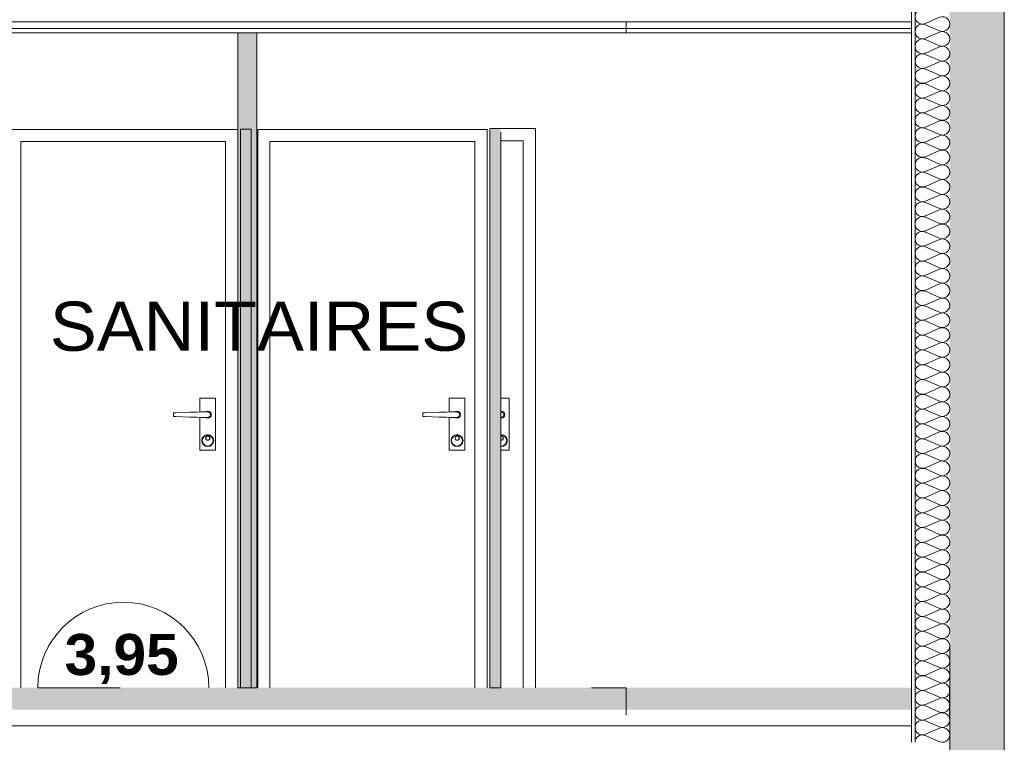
# Model space of a CAD drawing. Extents: x -25320 to 294860, y -9059 to 10983.
# Tile 44 of 58: x 9013 to 12619, y 3750 to 6397. Entities that reach past the tile are written whole.
import ezdxf

# ---------------------------------------------------------------- set-up
doc = ezdxf.new("R2010")
doc.units = 0
doc.header["$MEASUREMENT"] = 0
doc.layers.add('COUPE', color=7, linetype='Continuous', lineweight=0)
doc.styles.add('STYLE_GENERE_1', font='swisscb.ttf', dxfattribs={"width": 1.25})
doc.styles.add('STYLE_GENERE_3', font='swissc.ttf', dxfattribs={"width": 1.25})
doc.linetypes.add('ISOLATION', pattern='A,0.0001,-0.1,[134,ltypeshp.shx,S=0.1,R=0,X=-0.1,Y=0],-0.2,[134,ltypeshp.shx,S=0.1,R=180,X=0.1,Y=0],-0.1', length=0.4001)

msp = doc.modelspace()

# ---------------------------------------------------------------- hatches: boundary and pattern name
at = {"layer": 'COUPE', "linetype": 'Continuous', "lineweight": 15}
msp.add_hatch(color=256, dxfattribs=at).paths.add_polyline_path([(12619.5, 7750), (12419.5, 7750), (12419.5, 7450), (12460.5, 7450), (12460.5, 7150), (12419.5, 7150), (12419.5, 3150), (12619.5, 3150)], flags=0)
at = {"layer": 'COUPE'}
for points in [[(9882.1, 6348.3), (9812.1, 6348.3), (9812.1, 3950), (9882.1, 3950)], [(9861.5, 5995.3), (9821.5, 5995.3), (9821.5, 3950), (9861.5, 3950)], [(10775.1, 3950), (10775.1, 5997.6), (10735.1, 5997.6), (10735.1, 3950)]]:
    msp.add_hatch(color=256, dxfattribs=at).paths.add_polyline_path(points, flags=0)
at = {"layer": 'COUPE', "linetype": 'Continuous', "lineweight": 15}
msp.add_hatch(color=256, dxfattribs=at).paths.add_polyline_path([(-1267.2, 3870), (12279.5, 3870), (12279.5, 3950), (-1267.2, 3950)])

# ---------------------------------------------------------------- linework, layer by layer
at = {"layer": 'COUPE', "linetype": 'Continuous'}
msp.add_line((12619.5, 3150), (12619.5, 7750), dxfattribs=at)
at = {"layer": 'COUPE'}
for p, q in [((12279.5, 3750), (12279.5, 6950)), ((12292.5, 3750), (12292.5, 6950)), ((12277.4, 6388.3), (8072.1, 6388.3)), ((11234.7, 6388.3), (11234.7, 6348.3)), ((12330.3, 6382.7), (12381.7, 6405.3)), ((12279.5, 6364.3), (8072.1, 6364.3)), ((10735.1, 6348.3), (8072.1, 6348.3)), ((9812.1, 3950), (9812.1, 6348.3)), ((9882.1, 3950), (9882.1, 6348.3)), ((12277.4, 6348.3), (10713.4, 6348.3)), ((11447.2, 6348.3), (11234.7, 6348.3)), ((12381.7, 6355.6), (12330.3, 6378.2)), ((12330.3, 6328.5), (12381.7, 6351.1)), ((12381.7, 6301.4), (12330.3, 6324)), ((12330.3, 6274.3), (12381.7, 6296.8)), ((12381.7, 6247.2), (12330.3, 6269.7)), ((12330.3, 6220), (12381.7, 6242.6)), ((12381.7, 6192.9), (12330.3, 6215.5)), ((12330.3, 6165.8), (12381.7, 6188.4)), ((12381.7, 6138.7), (12330.3, 6161.2)), ((12330.3, 6111.6), (12381.7, 6134.1)), ((12381.7, 6084.4), (12330.3, 6107)), ((12330.3, 6057.3), (12381.7, 6079.9)), ((12381.7, 6030.2), (12330.3, 6052.8)), ((12330.3, 6003.1), (12381.7, 6025.7)), ((9812.1, 5995), (8972.1, 5995)), ((9861.5, 5995.3), (9821.5, 5995.3)), ((9821.5, 3950), (9821.5, 5995)), ((9861.5, 3950), (9861.5, 5995.3)), ((9885.1, 5995), (9885.1, 3950)), ((10725.1, 5995), (9885.1, 5995)), ((10725.1, 3950), (10725.1, 5995)), ((10735.1, 5997.6), (10775.1, 5997.6)), ((10735.1, 3950), (10735.1, 5995)), ((10775.1, 5997.6), (10902.1, 5997.6)), ((10902.1, 5997.6), (10902.1, 3950)), ((12381.7, 5976), (12330.3, 5998.5)), ((9017.1, 3950), (9017.1, 5950)), ((9017.1, 5950), (9767.1, 5950)), ((9767.1, 5950), (9767.1, 3950)), ((9930.1, 3950), (9930.1, 5950)), ((9930.1, 5950), (10680.1, 5950)), ((10680.1, 5950), (10680.1, 3950)), ((10775.1, 3950), (10775.1, 5985)), ((10775.1, 5952.6), (10857.1, 5952.6)), ((10857.1, 5952.6), (10857.1, 3950)), ((12330.3, 5948.9), (12381.7, 5971.4)), ((12381.7, 5921.7), (12330.3, 5944.3)), ((12330.3, 5894.6), (12381.7, 5917.2)), ((12381.7, 5867.5), (12330.3, 5890.1)), ((12330.3, 5840.4), (12381.7, 5862.9)), ((12381.7, 5813.3), (12330.3, 5835.8)), ((12330.3, 5786.1), (12381.7, 5808.7)), ((12381.7, 5759), (12330.3, 5781.6)), ((12330.3, 5731.9), (12381.7, 5754.5)), ((12381.7, 5704.8), (12330.3, 5727.4)), ((12330.3, 5677.7), (12381.7, 5700.2)), ((12381.7, 5650.6), (12330.3, 5673.1)), ((12330.3, 5623.4), (12381.7, 5646)), ((12381.7, 5596.3), (12330.3, 5618.9)), ((12330.3, 5569.2), (12381.7, 5591.8)), ((12381.7, 5542.1), (12330.3, 5564.6)), ((12330.3, 5515), (12381.7, 5537.5)), ((12381.7, 5487.8), (12330.3, 5510.4)), ((12330.3, 5460.7), (12381.7, 5483.3)), ((12381.7, 5433.6), (12330.3, 5456.2)), ((12330.3, 5406.5), (12381.7, 5429.1)), ((12381.7, 5379.4), (12330.3, 5401.9)), ((12330.3, 5352.3), (12381.7, 5374.8)), ((12381.7, 5325.1), (12330.3, 5347.7)), ((12330.3, 5298), (12381.7, 5320.6)), ((12381.7, 5270.9), (12330.3, 5293.5)), ((12330.3, 5243.8), (12381.7, 5266.3)), ((12381.7, 5216.7), (12330.3, 5239.2)), ((12330.3, 5189.5), (12381.7, 5212.1)), ((12381.7, 5162.4), (12330.3, 5185)), ((12330.3, 5135.3), (12381.7, 5157.9)), ((12381.7, 5108.2), (12330.3, 5130.8)), ((12330.3, 5081.1), (12381.7, 5103.6)), ((12381.7, 5054), (12330.3, 5076.5)), ((12330.3, 5026.8), (12381.7, 5049.4)), ((12381.7, 4999.7), (12330.3, 5022.3)), ((9730.6, 5010), (9673.6, 5010)), ((9673.6, 5010), (9673.6, 4959.9)), ((9730.6, 4820), (9730.6, 5010)), ((10643.6, 5010), (10586.6, 5010)), ((10586.6, 5010), (10586.6, 4959.9)), ((10643.6, 4820), (10643.6, 5010)), ((10805.6, 5010), (10775.1, 5010)), ((10805.6, 4820), (10805.6, 5010)), ((12330.3, 4972.6), (12381.7, 4995.2)), ((9584.7, 4957.3), (9576.7, 4957)), ((9576.7, 4957), (9576.7, 4943)), ((9576.7, 4943), (9584.7, 4942.7)), ((9610.6, 4958), (9584.7, 4957.3)), ((9584.7, 4942.7), (9610.6, 4942)), ((9637, 4958.8), (9610.6, 4958)), ((9610.6, 4942), (9637, 4941.2)), ((9663.7, 4959.6), (9637, 4958.8)), ((9637, 4941.2), (9663.7, 4940.4)), ((9677.1, 4960), (9663.7, 4959.6)), ((9663.7, 4940.4), (9677.1, 4940)), ((9702.1, 4960), (9677.1, 4960)), ((9697.2, 4962), (9694.2, 4960)), ((9697.6, 4961.1), (9695.9, 4960)), ((9702.1, 4963), (9697.2, 4962)), ((9702.1, 4962), (9697.6, 4961.1)), ((9707.1, 4962), (9702.1, 4963)), ((9706.7, 4961.1), (9702.1, 4962)), ((9706, 4959.2), (9702.1, 4960)), ((9702.1, 4940), (9706, 4940.8)), ((9709.2, 4957.1), (9706, 4959.2)), ((9706, 4940.8), (9709.2, 4942.9)), ((9710.6, 4958.5), (9706.7, 4961.1)), ((9706.7, 4938.9), (9710.6, 4941.5)), ((9711.3, 4959.2), (9707.1, 4962)), ((9707.1, 4938), (9711.3, 4940.8)), ((9711.4, 4953.8), (9709.2, 4957.1)), ((9709.2, 4942.9), (9711.4, 4946.2)), ((9713.2, 4954.6), (9710.6, 4958.5)), ((9710.6, 4941.5), (9713.2, 4945.4)), ((9714.2, 4955), (9711.3, 4959.2)), ((9711.3, 4940.8), (9714.2, 4945)), ((9712.1, 4950), (9711.4, 4953.8)), ((9711.4, 4946.2), (9712.1, 4950)), ((9714.1, 4950), (9713.2, 4954.6)), ((9713.2, 4945.4), (9714.1, 4950)), ((9715.1, 4950), (9714.2, 4955)), ((9714.2, 4945), (9715.1, 4950)), ((10497.7, 4957.3), (10489.6, 4957)), ((10489.6, 4957), (10489.6, 4943)), ((10489.6, 4943), (10497.7, 4942.7)), ((10523.6, 4958), (10497.7, 4957.3)), ((10497.7, 4942.7), (10523.6, 4942)), ((10550, 4958.8), (10523.6, 4958)), ((10523.6, 4942), (10550, 4941.2)), ((10576.7, 4959.6), (10550, 4958.8)), ((10550, 4941.2), (10576.7, 4940.4)), ((10590.1, 4960), (10576.7, 4959.6)), ((10576.7, 4940.4), (10590.1, 4940)), ((10615.1, 4960), (10590.1, 4960)), ((10610.1, 4962), (10607.1, 4960)), ((10610.5, 4961.1), (10608.9, 4960)), ((10615.1, 4963), (10610.1, 4962)), ((10615.1, 4962), (10610.5, 4961.1)), ((10620.1, 4962), (10615.1, 4963)), ((10619.7, 4961.1), (10615.1, 4962)), ((10618.9, 4959.2), (10615.1, 4960)), ((10615.1, 4940), (10618.9, 4940.8)), ((10622.2, 4957.1), (10618.9, 4959.2)), ((10618.9, 4940.8), (10622.2, 4942.9)), ((10623.6, 4958.5), (10619.7, 4961.1)), ((10619.7, 4938.9), (10623.6, 4941.5)), ((10624.3, 4959.2), (10620.1, 4962)), ((10620.1, 4938), (10624.3, 4940.8)), ((10624.3, 4953.8), (10622.2, 4957.1)), ((10622.2, 4942.9), (10624.3, 4946.2)), ((10626.2, 4954.6), (10623.6, 4958.5)), ((10623.6, 4941.5), (10626.2, 4945.4)), ((10627.1, 4955), (10624.3, 4959.2)), ((10625.1, 4950), (10624.3, 4953.8)), ((10624.3, 4946.2), (10625.1, 4950)), ((10624.3, 4940.8), (10627.1, 4945)), ((10627.1, 4950), (10626.2, 4954.6)), ((10626.2, 4945.4), (10627.1, 4950)), ((10628.1, 4950), (10627.1, 4955)), ((10627.1, 4945), (10628.1, 4950)), ((10777.1, 4963), (10775.1, 4962.6)), ((10777.1, 4962), (10775.1, 4961.6)), ((10777.1, 4960), (10775.1, 4960)), ((10782.1, 4962), (10777.1, 4963)), ((10781.7, 4961.1), (10777.1, 4962)), ((10781, 4959.2), (10777.1, 4960)), ((10777.1, 4940), (10781, 4940.8)), ((10784.2, 4957.1), (10781, 4959.2)), ((10781, 4940.8), (10784.2, 4942.9)), ((10785.6, 4958.5), (10781.7, 4961.1)), ((10781.7, 4938.9), (10785.6, 4941.5)), ((10786.3, 4959.2), (10782.1, 4962)), ((10782.1, 4938), (10786.3, 4940.8)), ((10786.4, 4953.8), (10784.2, 4957.1)), ((10784.2, 4942.9), (10786.4, 4946.2)), ((10788.2, 4954.6), (10785.6, 4958.5)), ((10785.6, 4941.5), (10788.2, 4945.4)), ((10789.2, 4955), (10786.3, 4959.2)), ((10786.3, 4940.8), (10789.2, 4945)), ((10787.1, 4950), (10786.4, 4953.8)), ((10786.4, 4946.2), (10787.1, 4950)), ((10789.1, 4950), (10788.2, 4954.6)), ((10788.2, 4945.4), (10789.1, 4950)), ((10790.1, 4950), (10789.2, 4955)), ((10789.2, 4945), (10790.1, 4950)), ((12381.7, 4945.5), (12330.3, 4968)), ((12330.3, 4918.4), (12381.7, 4940.9)), ((9673.6, 4940.1), (9673.6, 4820)), ((9677.1, 4940), (9702.1, 4940)), ((9694.2, 4940), (9697.2, 4938)), ((9695.9, 4940), (9697.6, 4938.9)), ((9697.2, 4938), (9702.1, 4937)), ((9697.6, 4938.9), (9702.1, 4938)), ((9702.1, 4938), (9706.7, 4938.9)), ((9702.1, 4937), (9707.1, 4938)), ((10586.6, 4940.1), (10586.6, 4820)), ((10590.1, 4940), (10615.1, 4940)), ((10607.1, 4940), (10610.1, 4938)), ((10608.9, 4940), (10610.5, 4938.9)), ((10610.1, 4938), (10615.1, 4937)), ((10610.5, 4938.9), (10615.1, 4938)), ((10615.1, 4938), (10619.7, 4938.9)), ((10615.1, 4937), (10620.1, 4938)), ((10775.1, 4940), (10777.1, 4940)), ((10775.1, 4938.4), (10777.1, 4938)), ((10775.1, 4937.4), (10777.1, 4937)), ((10777.1, 4938), (10781.7, 4938.9)), ((10777.1, 4937), (10782.1, 4938)), ((12381.7, 4891.2), (12330.3, 4913.8)), ((9686.6, 4870.6), (9681.8, 4863.4)), ((9688, 4869.1), (9683.7, 4862.7)), ((9693.7, 4875.3), (9686.6, 4870.6)), ((9694.5, 4873.5), (9688, 4869.1)), ((9702.1, 4877), (9693.7, 4875.3)), ((9702.1, 4875), (9694.5, 4873.5)), ((9696.5, 4869.7), (9694.8, 4867.1)), ((9697.2, 4868.9), (9695.7, 4866.7)), ((9699.1, 4871.4), (9696.5, 4869.7)), ((9699.5, 4870.5), (9697.2, 4868.9)), ((9702.1, 4872), (9699.1, 4871.4)), ((9702.1, 4871), (9699.5, 4870.5)), ((9710.6, 4875.3), (9702.1, 4877)), ((9709.8, 4873.5), (9702.1, 4875)), ((9705.2, 4871.4), (9702.1, 4872)), ((9704.8, 4870.5), (9702.1, 4871)), ((9707.1, 4868.9), (9704.8, 4870.5)), ((9707.8, 4869.7), (9705.2, 4871.4)), ((9708.6, 4866.7), (9707.1, 4868.9)), ((9709.5, 4867.1), (9707.8, 4869.7)), ((9716.3, 4869.1), (9709.8, 4873.5)), ((9717.7, 4870.6), (9710.6, 4875.3)), ((9720.6, 4862.7), (9716.3, 4869.1)), ((9722.5, 4863.4), (9717.7, 4870.6)), ((10599.5, 4870.6), (10594.8, 4863.4)), ((10600.9, 4869.1), (10596.6, 4862.7)), ((10606.7, 4875.3), (10599.5, 4870.6)), ((10607.4, 4873.5), (10600.9, 4869.1)), ((10615.1, 4877), (10606.7, 4875.3)), ((10615.1, 4875), (10607.4, 4873.5)), ((10609.4, 4869.7), (10607.7, 4867.1)), ((10610.1, 4868.9), (10608.6, 4866.7)), ((10612, 4871.4), (10609.4, 4869.7)), ((10612.4, 4870.5), (10610.1, 4868.9)), ((10615.1, 4872), (10612, 4871.4)), ((10615.1, 4871), (10612.4, 4870.5)), ((10623.5, 4875.3), (10615.1, 4877)), ((10622.7, 4873.5), (10615.1, 4875)), ((10618.1, 4871.4), (10615.1, 4872)), ((10617.8, 4870.5), (10615.1, 4871)), ((10620, 4868.9), (10617.8, 4870.5)), ((10620.7, 4869.7), (10618.1, 4871.4)), ((10621.6, 4866.7), (10620, 4868.9)), ((10622.5, 4867.1), (10620.7, 4869.7)), ((10629.2, 4869.1), (10622.7, 4873.5)), ((10630.6, 4870.6), (10623.5, 4875.3)), ((10633.6, 4862.7), (10629.2, 4869.1)), ((10635.4, 4863.4), (10630.6, 4870.6)), ((10777.1, 4877), (10775.1, 4876.6)), ((10777.1, 4875), (10775.1, 4874.6)), ((10777.1, 4872), (10775.1, 4871.6)), ((10777.1, 4871), (10775.1, 4870.6)), ((10785.6, 4875.3), (10777.1, 4877)), ((10784.8, 4873.5), (10777.1, 4875)), ((10780.2, 4871.4), (10777.1, 4872)), ((10779.8, 4870.5), (10777.1, 4871)), ((10782.1, 4868.9), (10779.8, 4870.5)), ((10782.8, 4869.7), (10780.2, 4871.4)), ((10783.6, 4866.7), (10782.1, 4868.9)), ((10784.5, 4867.1), (10782.8, 4869.7)), ((10791.3, 4869.1), (10784.8, 4873.5)), ((10792.7, 4870.6), (10785.6, 4875.3)), ((10795.6, 4862.7), (10791.3, 4869.1)), ((10797.5, 4863.4), (10792.7, 4870.6)), ((12330.3, 4864.1), (12381.7, 4886.7)), ((9681.8, 4863.4), (9680.1, 4855)), ((9680.1, 4855), (9681.8, 4846.6)), ((9681.8, 4846.6), (9686.6, 4839.4)), ((9683.7, 4862.7), (9682.1, 4855)), ((9682.1, 4855), (9683.7, 4847.3)), ((9683.7, 4847.3), (9688, 4840.9)), ((9686.6, 4839.4), (9693.7, 4834.7)), ((9688, 4840.9), (9694.5, 4836.5)), ((9693.7, 4834.7), (9702.1, 4833)), ((9694.8, 4867.1), (9694.1, 4864)), ((9694.1, 4864), (9694.8, 4860.9)), ((9694.5, 4836.5), (9702.1, 4835)), ((9694.8, 4860.9), (9696.5, 4858.3)), ((9695.7, 4866.7), (9695.1, 4864)), ((9695.1, 4864), (9695.7, 4861.3)), ((9695.7, 4861.3), (9697.2, 4859.1)), ((9696.5, 4858.3), (9699.1, 4856.6)), ((9697.2, 4859.1), (9699.5, 4857.5)), ((9699.1, 4856.6), (9702.1, 4856)), ((9699.5, 4857.5), (9702.1, 4857)), ((9702.1, 4857), (9704.8, 4857.5)), ((9702.1, 4856), (9705.2, 4856.6)), ((9702.1, 4835), (9709.8, 4836.5)), ((9702.1, 4833), (9710.6, 4834.7)), ((9704.8, 4857.5), (9707.1, 4859.1)), ((9705.2, 4856.6), (9707.8, 4858.3)), ((9707.1, 4859.1), (9708.6, 4861.3)), ((9707.8, 4858.3), (9709.5, 4860.9)), ((9709.1, 4864), (9708.6, 4866.7)), ((9708.6, 4861.3), (9709.1, 4864)), ((9710.1, 4864), (9709.5, 4867.1)), ((9709.5, 4860.9), (9710.1, 4864)), ((9709.8, 4836.5), (9716.3, 4840.9)), ((9710.6, 4834.7), (9717.7, 4839.4)), ((9716.3, 4840.9), (9720.6, 4847.3)), ((9717.7, 4839.4), (9722.5, 4846.6)), ((9722.1, 4855), (9720.6, 4862.7)), ((9720.6, 4847.3), (9722.1, 4855)), ((9724.1, 4855), (9722.5, 4863.4)), ((9722.5, 4846.6), (9724.1, 4855)), ((10594.8, 4863.4), (10593.1, 4855)), ((10593.1, 4855), (10594.8, 4846.6)), ((10594.8, 4846.6), (10599.5, 4839.4)), ((10596.6, 4862.7), (10595.1, 4855)), ((10595.1, 4855), (10596.6, 4847.3)), ((10596.6, 4847.3), (10600.9, 4840.9)), ((10599.5, 4839.4), (10606.7, 4834.7)), ((10600.9, 4840.9), (10607.4, 4836.5)), ((10606.7, 4834.7), (10615.1, 4833)), ((10607.7, 4867.1), (10607.1, 4864)), ((10607.1, 4864), (10607.7, 4860.9)), ((10607.4, 4836.5), (10615.1, 4835)), ((10607.7, 4860.9), (10609.4, 4858.3)), ((10608.6, 4866.7), (10608.1, 4864)), ((10608.1, 4864), (10608.6, 4861.3)), ((10608.6, 4861.3), (10610.1, 4859.1)), ((10609.4, 4858.3), (10612, 4856.6)), ((10610.1, 4859.1), (10612.4, 4857.5)), ((10612, 4856.6), (10615.1, 4856)), ((10612.4, 4857.5), (10615.1, 4857)), ((10615.1, 4857), (10617.8, 4857.5)), ((10615.1, 4856), (10618.1, 4856.6)), ((10615.1, 4835), (10622.7, 4836.5)), ((10615.1, 4833), (10623.5, 4834.7)), ((10617.8, 4857.5), (10620, 4859.1)), ((10618.1, 4856.6), (10620.7, 4858.3)), ((10620, 4859.1), (10621.6, 4861.3)), ((10620.7, 4858.3), (10622.5, 4860.9)), ((10622.1, 4864), (10621.6, 4866.7)), ((10621.6, 4861.3), (10622.1, 4864)), ((10623.1, 4864), (10622.5, 4867.1)), ((10622.5, 4860.9), (10623.1, 4864)), ((10622.7, 4836.5), (10629.2, 4840.9)), ((10623.5, 4834.7), (10630.6, 4839.4)), ((10629.2, 4840.9), (10633.6, 4847.3)), ((10630.6, 4839.4), (10635.4, 4846.6)), ((10635.1, 4855), (10633.6, 4862.7)), ((10633.6, 4847.3), (10635.1, 4855)), ((10637.1, 4855), (10635.4, 4863.4)), ((10635.4, 4846.6), (10637.1, 4855)), ((10775.1, 4857.4), (10777.1, 4857)), ((10775.1, 4856.4), (10777.1, 4856)), ((10775.1, 4835.4), (10777.1, 4835)), ((10775.1, 4833.4), (10777.1, 4833)), ((10777.1, 4857), (10779.8, 4857.5)), ((10777.1, 4856), (10780.2, 4856.6)), ((10777.1, 4835), (10784.8, 4836.5)), ((10777.1, 4833), (10785.6, 4834.7)), ((10779.8, 4857.5), (10782.1, 4859.1)), ((10780.2, 4856.6), (10782.8, 4858.3)), ((10782.1, 4859.1), (10783.6, 4861.3)), ((10782.8, 4858.3), (10784.5, 4860.9)), ((10784.1, 4864), (10783.6, 4866.7)), ((10783.6, 4861.3), (10784.1, 4864)), ((10785.1, 4864), (10784.5, 4867.1)), ((10784.5, 4860.9), (10785.1, 4864)), ((10784.8, 4836.5), (10791.3, 4840.9)), ((10785.6, 4834.7), (10792.7, 4839.4)), ((10791.3, 4840.9), (10795.6, 4847.3)), ((10792.7, 4839.4), (10797.5, 4846.6)), ((10797.1, 4855), (10795.6, 4862.7)), ((10795.6, 4847.3), (10797.1, 4855)), ((10799.1, 4855), (10797.5, 4863.4)), ((10797.5, 4846.6), (10799.1, 4855)), ((12381.7, 4837), (12330.3, 4859.6)), ((12330.3, 4809.9), (12381.7, 4832.5)), ((9673.6, 4820), (9730.6, 4820)), ((10586.6, 4820), (10643.6, 4820)), ((10775.1, 4820), (10805.6, 4820)), ((12381.7, 4782.8), (12330.3, 4805.3)), ((12330.3, 4755.7), (12381.7, 4778.2)), ((12381.7, 4728.5), (12330.3, 4751.1)), ((12330.3, 4701.4), (12381.7, 4724)), ((12381.7, 4674.3), (12330.3, 4696.9)), ((12330.3, 4647.2), (12381.7, 4669.7)), ((12381.7, 4620.1), (12330.3, 4642.6)), ((12330.3, 4592.9), (12381.7, 4615.5)), ((12381.7, 4565.8), (12330.3, 4588.4)), ((12330.3, 4538.7), (12381.7, 4561.3)), ((12381.7, 4511.6), (12330.3, 4534.2)), ((12330.3, 4484.5), (12381.7, 4507)), ((12381.7, 4457.4), (12330.3, 4479.9)), ((12330.3, 4430.2), (12381.7, 4452.8)), ((12381.7, 4403.1), (12330.3, 4425.7)), ((12330.3, 4376), (12381.7, 4398.6)), ((12381.7, 4348.9), (12330.3, 4371.4)), ((12330.3, 4321.8), (12381.7, 4344.3)), ((12381.7, 4294.6), (12330.3, 4317.2)), ((12330.3, 4267.5), (12381.7, 4290.1)), ((12381.7, 4240.4), (12330.3, 4263)), ((12330.3, 4213.3), (12381.7, 4235.8)), ((12381.7, 4186.2), (12330.3, 4208.7)), ((12330.3, 4159.1), (12381.7, 4181.6)), ((12381.7, 4131.9), (12330.3, 4154.5)), ((12330.3, 4104.8), (12381.7, 4127.4)), ((12381.7, 4077.7), (12330.3, 4100.3)), ((12419.5, 3550), (12419.5, 4105.7)), ((12330.3, 4050.6), (12381.7, 4073.1)), ((12381.7, 4023.5), (12330.3, 4046)), ((12330.3, 3996.3), (12381.7, 4018.9)), ((12381.7, 3969.2), (12330.3, 3991.8)), ((9231.8, 3950), (9081.8, 3950)), ((9231.8, 3950), (9381.8, 3950)), ((9812.1, 3950), (9882.1, 3950)), ((10735.1, 3950), (10775.1, 3950)), ((11107.1, 3950), (11235.1, 3950)), ((11235.1, 3850), (11235.1, 3950)), ((12330.3, 3942.1), (12381.7, 3964.7)), ((12381.7, 3915), (12330.3, 3937.5)), ((12418.6, 3850), (12418.6, 3950)), ((12419.5, 3150), (12419.5, 3950)), ((12330.3, 3887.9), (12381.7, 3910.4)), ((12381.7, 3860.8), (12330.3, 3883.3)), ((12330.3, 3833.6), (12381.7, 3856.2)), ((12381.7, 3806.5), (12330.3, 3829.1)), ((12330.3, 3779.4), (12381.7, 3802)), ((12381.7, 3752.3), (12330.3, 3774.8))]:
    msp.add_line(p, q, dxfattribs=at)
at = {"layer": 'COUPE', "linetype": 'ISOLATION', "ltscale": 140}
msp.add_line((-1383.4, 3810), (12279.5, 3810), dxfattribs=at)
at = {"layer": 'COUPE'}
msp.add_arc((9393, 3950), 313, 0, 180, dxfattribs=at)
for centre, start_param, end_param in [((12319.5, 6407.6), 5.870392, 9.837571), ((12319.5, 6353.4), 5.870392, 9.837571), ((12392.6, 6380.5), 2.728799, 6.695979), ((12392.6, 6326.2), 2.728799, 6.695979), ((12319.5, 6299.1), 5.870392, 9.837571), ((12319.5, 6244.9), 5.870392, 9.837571), ((12392.6, 6272), 2.728799, 6.695979), ((12392.6, 6217.8), 2.728799, 6.695979), ((12319.5, 6190.6), 5.870392, 9.837571), ((12392.6, 6163.5), 2.728799, 6.695979), ((12319.5, 6136.4), 5.870392, 9.837571), ((12392.6, 6109.3), 2.728799, 6.695979), ((12319.5, 6082.2), 5.870392, 9.837571), ((12392.6, 6055.1), 2.728799, 6.695979), ((12319.5, 6027.9), 5.870392, 9.837571), ((12392.6, 6000.8), 2.728799, 6.695979), ((12319.5, 5973.7), 5.870392, 9.837571), ((12392.6, 5946.6), 2.728799, 6.695979), ((12319.5, 5919.5), 5.870392, 9.837571), ((12392.6, 5892.3), 2.728799, 6.695979), ((12319.5, 5865.2), 5.870392, 9.837571), ((12392.6, 5838.1), 2.728799, 6.695979), ((12319.5, 5811), 5.870392, 9.837571), ((12392.6, 5783.9), 2.728799, 6.695979), ((12319.5, 5756.7), 5.870392, 9.837571), ((12392.6, 5729.6), 2.728799, 6.695979), ((12319.5, 5702.5), 5.870392, 9.837571), ((12392.6, 5675.4), 2.728799, 6.695979), ((12319.5, 5648.3), 5.870392, 9.837571), ((12392.6, 5621.2), 2.728799, 6.695979), ((12319.5, 5594), 5.870392, 9.837571), ((12392.6, 5566.9), 2.728799, 6.695979), ((12319.5, 5539.8), 5.870392, 9.837571), ((12392.6, 5512.7), 2.728799, 6.695979), ((12319.5, 5485.6), 5.870392, 9.837571), ((12392.6, 5458.4), 2.728799, 6.695979), ((12319.5, 5431.3), 5.870392, 9.837571), ((12392.6, 5404.2), 2.728799, 6.695979), ((12319.5, 5377.1), 5.870392, 9.837571), ((12392.6, 5350), 2.728799, 6.695979), ((12319.5, 5322.9), 5.870392, 9.837571), ((12392.6, 5295.7), 2.728799, 6.695979), ((12319.5, 5268.6), 5.870392, 9.837571), ((12392.6, 5241.5), 2.728799, 6.695979), ((12319.5, 5214.4), 5.870392, 9.837571), ((12392.6, 5187.3), 2.728799, 6.695979), ((12319.5, 5160.1), 5.870392, 9.837571), ((12392.6, 5133), 2.728799, 6.695979), ((12319.5, 5105.9), 5.870392, 9.837571), ((12392.6, 5078.8), 2.728799, 6.695979), ((12319.5, 5051.7), 5.870392, 9.837571), ((12392.6, 5024.6), 2.728799, 6.695979), ((12319.5, 4997.4), 5.870392, 9.837571), ((12392.6, 4970.3), 2.728799, 6.695979), ((12319.5, 4943.2), 5.870392, 9.837571), ((12392.6, 4916.1), 2.728799, 6.695979), ((12319.5, 4889), 5.870392, 9.837571), ((12392.6, 4861.8), 2.728799, 6.695979), ((12319.5, 4834.7), 5.870392, 9.837571), ((12392.6, 4807.6), 2.728799, 6.695979), ((12319.5, 4780.5), 5.870392, 9.837571), ((12392.6, 4753.4), 2.728799, 6.695979), ((12319.5, 4726.3), 5.870392, 9.837571), ((12392.6, 4699.1), 2.728799, 6.695979), ((12319.5, 4672), 5.870392, 9.837571), ((12392.6, 4644.9), 2.728799, 6.695979), ((12319.5, 4617.8), 5.870392, 9.837571), ((12392.6, 4590.7), 2.728799, 6.695979), ((12319.5, 4563.5), 5.870392, 9.837571), ((12392.6, 4536.4), 2.728799, 6.695979), ((12319.5, 4509.3), 5.870392, 9.837571), ((12392.6, 4482.2), 2.728799, 6.695979), ((12319.5, 4455.1), 5.870392, 9.837571), ((12392.6, 4428), 2.728799, 6.695979), ((12319.5, 4400.8), 5.870392, 9.837571), ((12392.6, 4373.7), 2.728799, 6.695979), ((12319.5, 4346.6), 5.870392, 9.837571), ((12392.6, 4319.5), 2.728799, 6.695979), ((12319.5, 4292.4), 5.870392, 9.837571), ((12392.6, 4265.2), 2.728799, 6.695979), ((12319.5, 4238.1), 5.870392, 9.837571), ((12392.6, 4211), 2.728799, 6.695979), ((12319.5, 4183.9), 5.870392, 9.837571), ((12392.6, 4156.8), 2.728799, 6.695979), ((12319.5, 4129.7), 5.870392, 9.837571), ((12392.6, 4102.5), 2.728799, 6.695979), ((12319.5, 4075.4), 5.870392, 9.837571), ((12392.6, 4048.3), 2.728799, 6.695979), ((12319.5, 4021.2), 5.870392, 9.837571), ((12392.6, 3994.1), 2.728799, 6.695979), ((12319.5, 3966.9), 5.870392, 9.837571), ((12392.6, 3939.8), 2.728799, 6.695979), ((12319.5, 3912.7), 5.870392, 9.837571), ((12392.6, 3885.6), 2.728799, 6.695979), ((12319.5, 3858.5), 5.870392, 9.837571), ((12392.6, 3831.4), 2.728799, 6.695979), ((12319.5, 3804.2), 5.870392, 9.837571), ((12392.6, 3777.1), 2.728799, 6.695979), ((12319.5, 3750), 5.870392, 7.853982)]:
    msp.add_ellipse(centre, major_axis=(0, 27.1), ratio=0.996979, start_param=start_param, end_param=end_param, dxfattribs=at)

# ---------------------------------------------------------------- texts
at = {"layer": 'COUPE', "width": 1.25}
for s, height, style, p in [('SANITAIRES', 180, 'STYLE_GENERE_3', (9123.9, 5184)), ('3,95', 150, 'STYLE_GENERE_1', (9177.7, 3996.7))]:
    msp.add_text(s, height=height, dxfattribs=dict(at, style=style)).set_placement(p)

doc.saveas('drawing.dxf')
